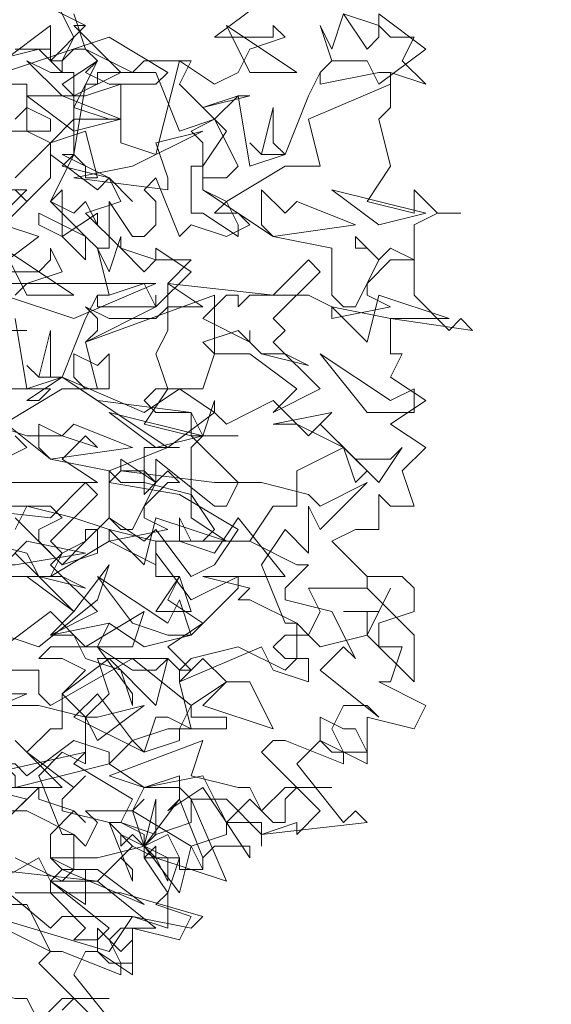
# Model space of a CAD drawing. Header units: millimetres. Extents: x 4234 to 4704, y 1542 to 2004.
# Tile 155 of 256: x 4414.76 to 4419.27, y 1878.56 to 1886.91. Entities that reach past the tile are written whole.
import ezdxf

# ---------------------------------------------------------------- set-up
doc = ezdxf.new("R2010")
doc.units = ezdxf.units.MM
doc.linetypes.add('DASHED', pattern=[19.05, 12.7, -6.35])
doc.layers.add('BOD', color=40, linetype='Continuous')
doc.layers.add('DIMENSIONS', color=7, linetype='Continuous')
doc.styles.get("Standard").update_dxf_attribs({"font": 'arial.ttf'})
doc.dimstyles.new('ISO-25', dxfattribs={"dimtxt": 2.5, "dimasz": 2.5, "dimexe": 1.25, "dimexo": 0.625, "dimtad": 1, "dimtxsty": 'Standard', "dimcen": 2.5, "dimadec": 0, "dimazin": 0, "dimtfac": 1, "dimtmove": 0, "dimatfit": 3, "dimfxl": 0, "dimarcsym": 0})

# ---------------------------------------------------------------- blocks, each defined once
blk = doc.blocks.new('*D4')
at = {"layer": 'Defpoints', "color": 0, "transparency": 16777216}
for p in [(4386.9856, 1877.267), (4441.485, 1825.5317), (4438.0809, 1822.3637)]:
    blk.add_point(p, dxfattribs=at)
at = {"layer": 'DIMENSIONS', "color": 0, "lineweight": -2, "transparency": 16777216}
for p, q in [((4387.4431, 1877.6928), (4391.3048, 1881.2866)), ((4392.0929, 1878.605), (4439.7819, 1827.3618)), ((4438.5384, 1822.7895), (4442.4001, 1826.3833))]:
    blk.add_line(p, q, dxfattribs=at)
at = {"layer": 'DIMENSIONS', "color": 0, "transparency": 16777216}
for points in [[(4392.3979, 1878.8888), (4391.7879, 1878.3211), (4390.3897, 1880.4351)], [(4440.0869, 1827.6457), (4439.4769, 1827.0779), (4441.485, 1825.5317)]]:
    blk.add_solid(points, dxfattribs=at)
at = {"layer": 'DIMENSIONS', "color": 0, "transparency": 16777216, "insert": (4420.2044, 1851.5211), "char_height": 2.5, "attachment_point": 5, "rotation": 312.94251}
blk.add_mtext('75,00', dxfattribs=at)
blk = doc.blocks.new('A$Cf9015526')
at = {"color": 116, "lineweight": 0, "true_color": 0x136734}
for points in [[(2.5538, 2.5982), (2.6204, 2.576), (2.6427, 2.5538), (2.6871, 2.5538), (2.6649, 2.5094), (2.7093, 2.465), (2.6427, 2.4872), (2.6427, 2.4206), (2.6204, 2.3984), (2.6427, 2.3095), (2.5982, 2.2429), (2.6871, 2.2207), (2.6871, 2.2651), (2.7315, 2.2207), (2.7759, 2.2207), (2.7315, 2.2207), (2.6871, 2.1985), (2.6871, 2.0653), (2.7537, 1.9986), (2.7759, 2.0209), (2.7981, 1.9986), (2.6427, 2.0209), (2.6427, 1.9542), (2.6649, 1.9542), (2.6427, 1.9098), (2.7093, 1.8654), (2.6427, 1.821), (2.7093, 1.7766), (2.6649, 1.7322), (2.6871, 1.6655), (2.6427, 1.6655), (2.6204, 1.6877), (2.6204, 1.6211), (2.5982, 1.6211), (2.576, 1.6211), (2.5316, 1.5989), (2.5982, 1.5323), (2.6649, 1.5323), (2.6871, 1.5101), (2.6871, 1.4657), (2.6204, 1.4435), (2.6204, 1.4213), (2.6204, 1.3991), (2.6649, 1.3991), (2.6427, 1.3324), (2.6204, 1.3324), (2.7093, 1.288), (2.6871, 1.2436), (2.5982, 1.2658), (2.5982, 1.177), (2.5094, 1.2214), (2.465, 1.177), (2.5538, 1.0659), (2.576, 1.0882), (2.5982, 1.0659), (2.3984, 1.0437), (2.3984, 1.0215), (2.3984, 1.0659), (2.3318, 1.0659), (2.3095, 1.1104), (2.2651, 1.1104), (2.3318, 0.9549), (2.1985, 0.9993), (2.1985, 1.0215), (2.1763, 0.9993), (2.2207, 0.9327), (2.2207, 0.8661), (2.1541, 0.8883), (2.1097, 0.8217), (1.8876, 0.8883)], [(2.3984, 2.6205), (2.3095, 2.5538), (2.3984, 2.5538), (2.4206, 2.5538), (2.4206, 2.576), (2.4428, 2.5538), (2.3762, 2.5316), (2.354, 2.4872), (2.3095, 2.465), (2.2429, 2.5094), (2.1985, 2.3318), (2.1319, 2.354), (2.1319, 2.465), (2.0653, 2.4428), (2.0431, 2.4428), (2.0209, 2.465), (2.0875, 2.5094), (2.0653, 2.4872), (2.1097, 2.465), (2.1319, 2.465), (2.1985, 2.465), (2.2207, 2.4872), (2.1097, 2.5538), (1.9098, 2.4872)], [(1.9098, 2.465), (1.9542, 2.465), (1.9542, 2.3762), (1.9986, 2.354), (2.0653, 2.3762), (2.0875, 2.2873), (2.0653, 2.2873), (2.0653, 2.3095), (2.0431, 2.3318), (1.9986, 2.2429), (2.0653, 2.1763), (2.0875, 2.1541), (2.1097, 2.1541), (2.1097, 2.2429), (2.1541, 2.1763), (2.1763, 2.1763), (2.1985, 2.1985), (2.1985, 2.2429), (2.1763, 2.2651), (2.1985, 2.2873), (2.2429, 2.1763), (2.2651, 2.1985), (2.3318, 2.1763), (2.3762, 2.1985), (2.354, 2.2207), (2.3095, 2.2207), (2.3318, 2.2429), (2.2873, 2.2651), (2.2873, 2.354), (2.2651, 2.3762), (2.3095, 2.3984), (2.2873, 2.4206), (2.3762, 2.4428), (2.354, 2.4428), (2.3095, 2.3984), (2.3318, 2.3762), (2.2873, 2.3095), (2.2873, 2.2651), (2.4206, 2.1763), (2.5316, 2.1541), (2.5316, 2.0653), (2.5538, 2.0431), (2.576, 2.0431), (2.6204, 2.1319), (2.5982, 2.1541), (2.576, 2.1541), (2.576, 2.1763), (2.6204, 2.1319), (2.6427, 2.1541), (2.6871, 2.1319), (2.6427, 2.1319), (2.5982, 2.0875), (2.5982, 2.0653), (2.6427, 2.0431), (2.5316, 2.0209), (2.5316, 2.0431), (2.4872, 2.0653), (2.3762, 2.0653), (2.354, 2.0431), (2.354, 2.0653), (2.3318, 2.0653), (2.2873, 2.0209), (2.3762, 1.9764), (2.3762, 1.9986), (2.3762, 1.9764), (2.3984, 1.9542), (2.4428, 1.9542), (2.4872, 1.932), (2.3984, 1.9542), (2.354, 1.9986), (2.2873, 1.9764), (2.3095, 1.9542), (2.2873, 1.8876), (2.2651, 1.8876), (2.1985, 1.8876), (2.1763, 1.8654), (2.1985, 1.8432), (2.2651, 1.8432), (2.0875, 1.8654), (2.0209, 1.9098), (1.9542, 1.8654), (1.9764, 1.8654), (1.9986, 1.8876), (1.9098, 1.8876)], [(1.8876, 1.821), (1.9542, 1.7988), (2.0209, 1.7988), (2.0875, 1.7766), (2.0653, 1.7988), (2.0209, 1.7544), (2.0875, 1.71), (1.8654, 1.71)], [(1.8876, 1.6655), (1.9986, 1.6655), (2.0209, 1.6433), (1.9764, 1.6211), (1.9764, 1.5989), (2.0209, 1.5545), (2.0653, 1.5989), (2.0653, 1.6211), (2.0875, 1.6211), (2.0875, 1.5767), (2.0209, 1.5545), (1.932, 1.6433)], [(1.932, 1.5323), (1.9764, 1.5323), (2.0431, 1.4657), (2.1097, 1.5545), (2.0875, 1.4879), (1.9764, 1.3991), (1.8432, 1.4435)], [(1.8654, 1.3546), (1.9764, 1.3546), (1.9764, 1.3102), (1.9986, 1.288), (2.1541, 1.3768), (2.2651, 1.288), (2.3318, 1.3324), (2.2873, 1.3768), (2.2651, 1.3546), (2.2429, 1.3546), (2.2651, 1.3768), (2.354, 1.3991), (2.4428, 1.3546), (2.465, 1.3768), (2.465, 1.4435), (2.3762, 1.4879), (2.354, 1.4879), (2.3762, 1.5101), (2.2873, 1.5323), (2.4428, 1.5323), (2.354, 1.6433), (2.3095, 1.5767), (2.2429, 1.5989), (2.2429, 1.6433), (2.2651, 1.5989), (2.2873, 1.5989), (2.3095, 1.6211), (2.2651, 1.6877), (2.1763, 1.71), (2.1319, 1.71), (2.1097, 1.7322), (2.2207, 1.7766), (2.2429, 1.7766), (2.2207, 1.7766), (2.1763, 1.7766), (2.1763, 1.71), (2.1763, 1.6877), (2.1985, 1.71), (2.1985, 1.7544), (2.3095, 1.6655), (2.3318, 1.6655), (2.354, 1.71), (2.2651, 1.7988), (2.2873, 1.7988), (2.3095, 1.8654), (2.3095, 1.8432), (2.3318, 1.821), (2.4206, 1.8654), (2.4872, 1.7988), (2.5094, 1.821), (2.576, 1.7544), (2.6427, 1.7544), (2.6649, 1.7766), (2.6204, 1.71), (2.5538, 1.7766), (2.465, 1.7322), (2.465, 1.6655), (2.4206, 1.6655), (2.3762, 1.5989), (2.465, 1.5545), (2.4872, 1.5545), (2.4428, 1.5101), (2.4428, 1.4879), (2.5316, 1.4657), (2.576, 1.3768), (2.5538, 1.3991), (2.5094, 1.3546), (2.6204, 1.2658), (2.5982, 1.288), (2.5538, 1.288), (2.5316, 1.2436), (2.5538, 1.1992), (2.5538, 1.177), (2.4428, 1.2214), (2.4206, 1.2214), (2.3984, 1.1992), (2.5094, 1.0882), (2.465, 1.0437), (2.465, 1.0659), (2.3984, 1.0437), (2.3318, 1.1104), (2.3095, 1.1104), (2.2873, 1.1548), (2.1763, 1.1326), (2.1541, 1.0882), (2.1763, 1.0215), (2.2429, 1.1104), (2.2873, 0.9993), (2.2873, 0.9771), (2.2429, 0.9771), (2.2429, 0.9993), (2.2207, 1.0437), (2.1763, 1.0215), (2.1985, 0.9993), (2.1541, 1.0215), (2.1319, 0.9993), (2.1541, 1.0215), (2.1097, 1.0659), (2.1319, 1.0659), (2.1541, 1.1104), (2.0431, 1.177), (2.0653, 1.1992), (1.8654, 1.1548)], [(1.9098, 1.0659), (1.9764, 1.1326), (1.9764, 1.1104), (2.0431, 1.0882), (2.0653, 1.0659), (2.0431, 1.0882), (1.9986, 1.0437), (1.9986, 0.9993), (2.0431, 0.9771), (2.0875, 0.9771), (2.1763, 0.9105), (2.0209, 0.9771), (1.9986, 0.9549), (2.1097, 0.8661), (2.0875, 0.8439), (2.0431, 0.8439), (2.0653, 0.8661), (1.9986, 0.9327), (1.932, 0.9327)], [(1.9098, 2.1985), (1.9542, 2.2429), (1.932, 2.2651), (1.9542, 2.2429), (1.9986, 2.2873), (1.9986, 2.3318), (1.9986, 2.354), (1.932, 2.2873)], [(1.7988, 2.4872), (1.9764, 2.5316), (1.9986, 2.5094), (2.0209, 2.5094), (2.0431, 2.5538), (1.9986, 2.6427)], [(1.9764, 2.6205), (2.0653, 2.576), (2.0431, 2.576), (2.1319, 2.4872), (2.0431, 2.4428), (2.0431, 2.4206), (2.1097, 2.3984), (2.1319, 2.3984), (2.0653, 2.3984), (2.0431, 2.3984), (2.0431, 2.3318), (2.0209, 2.3095), (2.1097, 2.2873), (2.1319, 2.2429), (2.0653, 2.2207), (2.1319, 2.1541), (2.1985, 2.1319), (2.2207, 2.1319), (2.2651, 2.1319), (2.2207, 2.0875), (2.2873, 2.0431), (2.2207, 2.0431), (2.2207, 1.9986), (2.1985, 1.9542), (2.2207, 1.8876), (2.1763, 1.821), (2.2651, 1.7988), (2.2651, 1.8432), (2.2873, 1.7988), (2.354, 1.7988), (2.2873, 1.7988), (2.2651, 1.7766), (2.2651, 1.6433), (2.3318, 1.5989), (2.354, 1.5989), (2.3762, 1.5989), (2.1985, 1.5989), (2.1985, 1.5323), (2.2429, 1.5323), (2.2207, 1.4879), (2.2873, 1.4435), (2.2207, 1.3991), (2.2651, 1.3546), (2.2429, 1.3324), (2.2651, 1.2436), (2.2207, 1.2658), (2.1985, 1.2658), (2.1763, 1.1992), (2.1541, 1.2214), (2.1097, 1.177), (2.1763, 1.1326), (2.2429, 1.1326), (2.2651, 1.1104), (2.2651, 1.0659), (2.1985, 1.0437), (2.1763, 1.0215), (2.1763, 0.9993), (2.2429, 0.9993), (2.2207, 0.9327), (2.1985, 0.9105), (2.2651, 0.8883), (2.2429, 0.8439), (2.1541, 0.8661), (2.1541, 0.7773), (2.0875, 0.8217), (2.0653, 0.8217), (2.0431, 0.7773), (2.1319, 0.6662)], [(1.932, 2.3984), (1.9542, 2.4206), (1.9986, 2.3984), (1.9986, 2.3762), (1.8876, 2.3762)], [(1.8876, 2.2651), (1.9542, 2.2651), (1.9098, 2.2207)], [(1.9098, 2.1985), (1.9764, 2.1763), (1.8876, 2.1097), (1.9764, 2.1097), (1.9986, 2.1319), (1.9986, 2.1541), (2.0209, 2.1097), (1.9542, 2.0875), (1.932, 2.0653)], [(1.9098, 1.7544), (1.9542, 1.7766), (1.932, 1.7988)], [(1.8654, 1.9986), (1.9542, 1.9986), (1.932, 1.9986)], [(1.8876, 1.8432), (1.9986, 1.7544), (2.1097, 1.7322), (2.1097, 1.6433), (2.1319, 1.6211), (2.1541, 1.6211), (2.1985, 1.71), (2.1763, 1.7322), (2.1319, 1.7322), (2.1319, 1.7544), (2.1985, 1.71), (2.2207, 1.7322), (2.2429, 1.71), (2.2207, 1.71), (2.1763, 1.6655), (2.1763, 1.6433), (2.2207, 1.6211), (2.1097, 1.5989), (2.1097, 1.6211), (2.0431, 1.6433), (1.9542, 1.6655), (1.932, 1.6211)], [(1.8654, 1.5989), (1.9542, 1.5767), (1.9764, 1.5323), (2.0209, 1.5323), (2.0653, 1.5101), (1.9764, 1.5323), (1.932, 1.5767)], [(1.932, 0.9993), (2.0209, 0.9549), (2.0431, 0.9771), (2.0431, 1.0437), (1.9542, 1.0882), (1.932, 1.0882), (1.9542, 1.1104), (1.8654, 1.1326), (2.0209, 1.1326), (1.932, 1.2214)], [(1.9098, 1.3991), (1.9986, 1.4657), (2.0653, 1.3991), (2.0875, 1.3991), (2.1541, 1.3546), (2.1985, 1.3546), (2.2207, 1.3768), (2.1985, 1.288), (2.1097, 1.3768), (2.0209, 1.3102), (2.0209, 1.2436), (1.9986, 1.2436), (1.9542, 1.1992), (2.0431, 1.1326), (2.0653, 1.1548), (2.0209, 1.1104), (2.0209, 1.0882), (2.1097, 1.0659), (2.1541, 0.9549), (2.1541, 0.9771), (2.1319, 0.9993), (2.0875, 0.9549), (2.1985, 0.8661), (2.1763, 0.8661), (2.1319, 0.8661), (2.1097, 0.8439), (2.1319, 0.7995), (2.1319, 0.7773), (2.0209, 0.8217), (1.9986, 0.8217), (1.9764, 0.7995), (2.0875, 0.6884)], [(1.9098, 2.5094), (1.9986, 2.576), (1.9986, 2.5094), (2.0653, 2.576), (2.0209, 2.5982)], [(2.0431, 2.5982), (2.0653, 2.5316), (2.1541, 2.4872), (2.0875, 2.4872), (2.0875, 2.465), (2.0653, 2.465), (2.0431, 2.3318), (2.0209, 2.3318), (2.1097, 2.2873), (2.1541, 2.2429), (2.1097, 2.2873), (2.0875, 2.2651), (1.9986, 2.3318), (1.9986, 2.354), (2.0431, 2.3984), (2.0431, 2.4206), (2.0875, 2.5094), (2.0653, 2.5316), (2.0431, 2.5316), (2.0209, 2.5094), (2.0209, 2.4872), (1.9986, 2.5094), (1.9986, 2.5316), (1.932, 2.5316)], [(1.932, 2.0209), (1.9542, 1.8876), (2.0209, 1.9098), (2.0653, 2.0209), (2.0875, 2.0653), (2.0875, 2.0431), (2.1985, 2.0431), (2.1985, 2.0653), (2.1985, 2.0431), (2.0653, 1.9764), (2.0875, 1.8876), (2.0209, 1.8876), (1.9098, 1.821)], [(1.8876, 1.288), (1.9764, 1.288), (2.0653, 1.2658), (2.0875, 1.2658), (2.1763, 1.288), (2.0875, 1.2214), (2.0653, 1.2658), (2.0653, 1.177), (2.0209, 1.1992), (1.9764, 1.1548), (2.0209, 1.0437), (2.0431, 1.0437), (2.0653, 1.0215), (2.0875, 1.0659), (2.0653, 1.0882), (2.1541, 1.0882), (2.1763, 1.1104), (2.1541, 1.0882), (2.2651, 1.0215), (2.2429, 0.9327), (2.1763, 1.0215), (2.0875, 0.9993), (2.0653, 0.9993), (2.0209, 0.9993), (1.9986, 0.9993), (2.0209, 0.9771), (2.0653, 0.9771), (2.0653, 0.9105), (1.9986, 0.9549), (1.9764, 0.9993), (1.821, 0.9105)], [(1.821, 0.7106), (1.821, 0.7328), (1.7544, 0.7328), (1.6877, 0.755), (1.8654, 0.8217), (1.8432, 0.755), (1.932, 0.7328), (1.9542, 0.7328), (1.9764, 0.6884), (2.0209, 0.7328), (2.1097, 0.7328), (2.0431, 0.7328), (2.0209, 0.7106)]]:
    blk.add_lwpolyline(points, dxfattribs=at)
for points in [[(2.5982, 2.5316), (2.6204, 2.5538), (2.6204, 2.5982), (2.7093, 2.5316), (2.6204, 2.465), (2.5982, 2.5094), (2.5316, 2.5094), (2.5094, 2.4872), (2.5316, 2.5094), (2.5094, 2.576), (2.5316, 2.5316), (2.5538, 2.5982)], [(2.465, 2.4872), (2.3318, 2.576), (2.3762, 2.4872)], [(2.0209, 2.4872), (2.0431, 2.4872), (2.0431, 2.4428), (2.0209, 2.4428), (1.9542, 2.5094), (1.9986, 2.4872)], [(2.2429, 2.465), (2.2873, 2.4206), (2.354, 2.4428), (2.3762, 2.3095), (2.4428, 2.3318), (2.4872, 2.4428), (2.5094, 2.4872), (2.5094, 2.465), (2.6204, 2.4872), (2.6427, 2.4872), (2.6427, 2.465), (2.4872, 2.3984), (2.5094, 2.3095), (2.4428, 2.3095), (2.3318, 2.2429), (2.354, 2.1985), (2.354, 2.1763), (2.2873, 2.2207), (2.2651, 2.2207), (2.2651, 2.3095), (2.2873, 2.3095), (2.2873, 2.2873), (2.3318, 2.2873), (2.354, 2.3095), (2.3095, 2.3984), (2.2429, 2.3762), (2.1985, 2.4872), (2.1541, 2.4872), (2.1763, 2.5094), (2.2651, 2.5094)], [(2.0431, 2.3762), (1.9542, 2.4428), (1.9764, 2.4428), (2.0209, 2.4428), (2.1319, 2.3984)], [(2.4428, 2.3318), (2.3984, 2.3318), (2.3762, 2.354), (2.3984, 2.3318), (2.4206, 2.4206), (2.4206, 2.354)], [(2.2207, 2.2651), (2.0431, 2.2873), (2.1541, 2.3095), (2.2873, 2.3762), (2.1985, 2.354), (2.2207, 2.2873)], [(2.0431, 2.2207), (2.0653, 2.2429), (2.0875, 2.1985), (2.0875, 2.2207), (2.0209, 2.1763), (2.0209, 2.2651), (1.9986, 2.2429)], [(2.465, 2.2429), (2.576, 2.1985), (2.4206, 2.1763), (2.3984, 2.1985), (2.3984, 2.2651), (2.4428, 2.2207)], [(2.7093, 2.2207), (2.5316, 2.2651), (2.6204, 2.1985)], [(2.0653, 2.1319), (2.0209, 2.1763), (1.9764, 2.1985), (1.9764, 2.2207), (2.0653, 2.1763)], [(2.1763, 2.1097), (2.1985, 2.1319), (2.1985, 2.1541), (2.2651, 2.1097), (2.1985, 2.0431), (2.1763, 2.0875), (2.1097, 2.0653), (2.0875, 2.0653), (2.1097, 2.0653), (2.0875, 2.1541), (2.1097, 2.1097), (2.1319, 2.1763), (2.1319, 2.1541)], [(2.0431, 2.0653), (1.9098, 2.1541), (1.9542, 2.0653)], [(2.4206, 2.0209), (2.4428, 1.9986), (2.4206, 1.9764), (2.5094, 1.8876), (2.4206, 1.8432), (2.465, 1.8876), (2.3762, 1.9542), (2.3095, 1.9542), (2.3095, 2.0653), (2.0653, 1.9764), (2.0875, 1.9986), (2.0875, 2.0209), (2.0653, 2.0431), (2.1097, 2.0209), (2.1985, 2.0209), (2.2207, 2.0431), (2.2207, 2.0875), (2.4206, 2.0653), (2.4872, 2.1319), (2.5094, 2.1097)], [(2.0431, 2.0209), (1.9098, 2.0653), (1.8654, 2.0431), (1.8432, 2.0209), (1.8432, 1.9764), (1.821, 1.9986), (1.7544, 1.9764), (1.7544, 1.9986), (1.8432, 2.0209), (1.821, 2.0431), (1.8876, 2.0875), (2.1985, 2.0875)], [(2.6427, 2.0209), (2.5316, 2.0431), (2.5982, 1.9764), (2.6204, 2.0653), (2.7537, 2.0209)], [(2.0209, 1.9098), (1.9764, 1.9098), (1.9542, 1.932), (1.9764, 1.9098), (1.9986, 1.9986), (1.9986, 1.9098)], [(2.1097, 1.9542), (2.1097, 1.8876), (2.0653, 1.8876), (2.0431, 1.9098), (2.0431, 1.9542), (2.0875, 1.932)], [(2.6871, 1.8876), (2.6871, 1.8432), (2.6427, 1.8432), (2.5982, 1.8432), (2.5094, 1.9542), (2.6427, 1.8654)], [(2.2207, 1.7766), (2.0209, 1.9098), (2.1763, 1.8432), (2.2429, 1.8876), (2.3095, 1.8432)], [(2.2873, 1.7988), (2.1097, 1.8432), (2.1985, 1.7766)], [(2.5982, 1.7322), (2.576, 1.71), (2.5538, 1.7766), (2.5094, 1.7988), (2.465, 1.821), (2.4206, 1.821), (2.5316, 1.8432), (2.5094, 1.821)], [(2.0431, 1.821), (2.1541, 1.7766), (1.9986, 1.7544), (1.9764, 1.7766), (1.9764, 1.821), (2.0209, 1.7988)], [(2.3984, 1.71), (2.4872, 1.6877), (2.5094, 1.6655), (2.5982, 1.71), (2.5094, 1.6211), (2.4872, 1.6655), (2.4872, 1.5767), (2.4428, 1.6211), (2.3984, 1.5545), (2.4428, 1.4435), (2.465, 1.4435), (2.4872, 1.4213), (2.5094, 1.4657), (2.4872, 1.5101), (2.5982, 1.5101), (2.5982, 1.5323), (2.5982, 1.5101), (2.6871, 1.4213), (2.6871, 1.3324), (2.5982, 1.4213), (2.5094, 1.3991), (2.4872, 1.4213), (2.4428, 1.4213), (2.4206, 1.3991), (2.4428, 1.3768), (2.4872, 1.3768), (2.4872, 1.3324), (2.4206, 1.3546), (2.3984, 1.3991), (2.2429, 1.3324), (2.2429, 1.3546), (2.2207, 1.3768), (2.0875, 1.3768), (2.1097, 1.3102), (2.0653, 1.2658), (2.0209, 1.3102), (2.0653, 1.3546), (2.0209, 1.3768), (1.9764, 1.3768), (1.9986, 1.3991), (2.0875, 1.3991), (2.1097, 1.4435), (2.1763, 1.3991), (2.2651, 1.4213), (2.354, 1.5101), (2.354, 1.5323), (2.2651, 1.4879), (2.1985, 1.5767), (2.1985, 1.5545), (2.1097, 1.5989), (1.9986, 1.5323), (2.0209, 1.5767), (2.0653, 1.5989), (2.1097, 1.6433), (2.1763, 1.5989), (2.1985, 1.6211), (2.2651, 1.5323), (2.3095, 1.5545), (2.354, 1.6211), (2.2429, 1.6877), (2.1097, 1.71), (2.1319, 1.7322), (2.3095, 1.71)], [(1.9986, 1.5989), (2.0209, 1.5767), (1.9986, 1.5545), (2.0875, 1.4657), (1.9986, 1.4213), (2.0431, 1.4657), (1.9542, 1.5323), (1.8876, 1.5323), (1.8876, 1.6433), (1.6655, 1.5545), (1.6655, 1.5767), (1.6655, 1.5989), (1.6655, 1.6211), (1.6877, 1.5989), (1.7766, 1.5989), (1.7988, 1.6211), (1.7988, 1.6655), (1.9986, 1.6433), (2.0653, 1.71), (2.0875, 1.6877)], [(2.1985, 1.5989), (2.1097, 1.6211), (2.1763, 1.5545), (2.1985, 1.6433), (2.3318, 1.5989)], [(1.932, 1.5545), (1.8432, 1.5545), (1.9098, 1.5545), (1.9542, 1.5989), (2.0653, 1.5767)], [(2.2429, 1.4879), (2.2651, 1.4213), (2.2207, 1.4213), (2.1541, 1.4435), (2.0875, 1.5323), (2.2207, 1.4435)], [(2.1985, 1.4657), (2.2429, 1.5323), (2.2651, 1.4657)], [(2.5982, 1.4657), (2.5538, 1.4657), (2.6204, 1.4657), (2.6427, 1.5101), (2.5982, 1.4213)], [(2.0653, 1.3991), (2.1763, 1.4657), (2.1541, 1.3991)], [(2.1541, 1.3102), (2.1541, 1.288), (2.1319, 1.3546), (2.0653, 1.3768), (2.0431, 1.4213), (1.9986, 1.4213), (2.1097, 1.4435), (2.0875, 1.3991)], [(2.4206, 1.2436), (2.2873, 1.288), (2.3318, 1.3324), (2.3762, 1.3324)], [(1.7988, 1.2436), (1.71, 1.288), (1.6877, 1.2436), (1.5989, 1.2658), (1.6433, 1.1992), (1.6211, 1.1992), (1.5545, 1.1992), (1.3991, 1.3102), (1.6433, 1.2436), (1.5989, 1.3102), (1.6877, 1.3102), (1.9542, 1.3102)], [(2.0875, 1.3102), (2.1541, 1.2214), (2.2207, 1.2436), (2.2429, 1.2436), (2.2651, 1.288), (2.2651, 1.2658), (2.3318, 1.2658), (2.3318, 1.2436), (2.2429, 1.2436), (2.2429, 1.2214), (2.1763, 1.1992), (2.0431, 1.2658)], [(2.576, 1.2436), (2.5982, 1.1992), (2.5316, 1.1992), (2.5094, 1.2214), (2.5094, 1.2658), (2.5538, 1.2436)], [(2.1097, 1.177), (1.932, 1.1326), (1.932, 1.1548), (1.9098, 1.177), (1.8654, 1.1104), (1.8876, 1.0882), (1.9542, 1.0882), (1.8876, 1.0882), (1.8432, 1.0215), (1.7988, 1.0215), (1.8654, 1.1326), (1.8654, 1.1548), (1.5989, 1.177), (1.932, 1.177), (1.9542, 1.1548), (2.0431, 1.2214), (2.1097, 1.1992)], [(2.354, 1.1326), (2.3762, 1.1326), (2.3984, 1.0882), (2.4428, 1.1326), (2.5316, 1.1326), (2.465, 1.1326), (2.4428, 1.1104), (2.4428, 1.0659), (2.4206, 1.0659), (2.3762, 1.1104), (2.3318, 1.0659), (2.3762, 0.9993), (2.3762, 1.0215), (2.3095, 1.0215), (2.2873, 0.9993), (2.2873, 0.9771), (2.2651, 1.0215), (2.3318, 1.0437), (2.3318, 1.0659), (2.2873, 1.1326), (2.2207, 1.0882), (2.2429, 1.1104), (2.2429, 1.1548), (2.1763, 1.1326), (2.1097, 1.1548), (2.2873, 1.2214), (2.2651, 1.1548)], [(2.1763, 1.0437), (2.1319, 1.0659), (2.1985, 1.0437), (2.1985, 1.1104), (2.1763, 1.0215)], [(2.2207, 0.9549), (2.1985, 0.9993), (2.1541, 1.0437), (2.1319, 1.0215), (2.1319, 1.0437), (2.2207, 0.9993)], [(2.0875, 0.9549), (2.0653, 0.9549), (2.0209, 0.9549), (1.9986, 0.9549), (1.9986, 0.9327), (2.1319, 0.9327), (2.2873, 0.8883), (2.2651, 0.8661), (2.1541, 0.8883), (2.0209, 0.8883), (1.9986, 0.8661), (1.8654, 0.9771), (1.8876, 0.9993), (1.8876, 0.9771)], [(1.9986, 0.8217), (1.8654, 0.8883), (1.9098, 0.9105), (1.9542, 0.9105)], [(2.1541, 0.8439), (2.1541, 0.7995), (2.1097, 0.7995), (2.0875, 0.8217), (2.0875, 0.8661), (2.1319, 0.8217)]]:
    blk.add_lwpolyline(points, close=True, dxfattribs=at)

msp = doc.modelspace()

# ---------------------------------------------------------------- hatches: boundary and pattern name
at = {"layer": 'DIMENSIONS'}
h = msp.add_hatch(dxfattribs=at)
h.set_pattern_fill('GRASS', color=256, scale=0.5)
h.set_pattern_definition([(90, (3399.144, -158.445), (-8.980256, 8.980256), [2.38125, -15.57926]), (45, (3399.144, -158.445), (-8.980256, 8.980256), [2.38125, -10.31875]), (135, (3399.144, -158.445), (-8.980256, -8.980256), [2.38125, -10.31875])])
h.paths.add_polyline_path([(4417.6425, 1844.3253), (4423.2951, 1838.2514), (4434.9969, 1847.6295), (4469.633, 1855.411), (4513.1489, 1877.6572), (4531.9103, 1892.8657), (4546.8873, 1910.4574), (4556.576, 1922.7476), (4577.553, 1933.381), (4592.7448, 1936.6466), (4614.9867, 1937.2699), (4624.0253, 1937.2699), (4633.3522, 1938.7107), (4636.3977, 1940.2306), (4631.8428, 1952.3869, 0.161807)])
h.paths.add_polyline_path([(4631.8428, 1952.3869), (4629.8752, 1957.6381), (4629.4018, 1957.3619), (4621.324, 1958.355), (4615.8552, 1959.6126), (4597.3065, 1970.6836), (4571.5628, 1964.4359), (4571.5628, 1952.3502), (4556.6565, 1951.2934), (4533.2051, 1949.7013), (4514.0135, 1931.7588), (4500.0937, 1928.3885), (4467.5142, 1910.2651), (4457.6487, 1889.7679), (4440.0951, 1876.8578), (4418.6103, 1858.4577), (4410.1637, 1852.3615), (4417.6425, 1844.3253, -0.161807)])
h.paths.add_polyline_path([(4548.0789, 1916.6002), (4552.8565, 1929.9377), (4546.693, 1932.1455), (4541.9153, 1918.808)], flags=24)
h.paths.add_polyline_path([(4503.0556, 1883.2742), (4507.8332, 1896.6117), (4501.6696, 1898.8196), (4496.892, 1885.482)], flags=24)
h.paths.add_polyline_path([(4451.7368, 1857.409), (4456.5145, 1870.7465), (4450.3509, 1872.9544), (4445.5733, 1859.6168)], flags=24)
h.paths.add_polyline_path([(4412.9931, 1854.3366), (4417.0765, 1849.9489), (4419.3393, 1852.0547), (4415.2559, 1856.4424)], flags=24)
h.paths.add_polyline_path([(4596.3471, 1950.1809), (4601.1248, 1963.5184), (4594.9612, 1965.7262), (4590.1836, 1952.3887)], flags=24)
h.paths.add_polyline_path([(4509.7992, 1914.4402), (4520.7716, 1919.9756), (4517.1217, 1927.2104), (4506.1494, 1921.675)], flags=24)
h.paths.add_polyline_path([(4321.6553, 1898.427), (4326.0339, 1896.392), (4327.3367, 1899.1951), (4322.958, 1901.2301)], flags=9)
h.paths.add_polyline_path([(4333.4365, 1891.9961), (4338.2762, 1888.46), (4340.0997, 1890.9559), (4335.26, 1894.492)], flags=9)
h.paths.add_polyline_path([(4351.1951, 1875.6427), (4355.5215, 1871.4944), (4357.6608, 1873.7255), (4353.3344, 1877.8738)], flags=9)
h.paths.add_polyline_path([(4373.9221, 1853.7811), (4378.2721, 1849.6575), (4380.3986, 1851.9008), (4376.0487, 1856.0244)], flags=9)
h.paths.add_polyline_path([(4389.205, 1846.109), (4392.5459, 1849.595), (4390.3143, 1851.7338), (4386.9734, 1848.2478)], flags=9)
h.paths.add_polyline_path([(4407.9742, 1825.8927), (4411.6376, 1829.0381), (4409.6239, 1831.3833), (4405.9606, 1828.2379)], flags=9)
h.paths.add_polyline_path([(4405.6972, 1823.1876), (4408.8355, 1819.5181), (4411.1846, 1821.5272), (4408.0463, 1825.1967)], flags=9)
h.paths.add_polyline_path([(4412.0765, 1813.536), (4414.8574, 1808.2263), (4417.5956, 1809.6604), (4414.8147, 1814.9701)], flags=9)
h.paths.add_polyline_path([(4306.0633, 1735.5308), (4308.3702, 1742.3082), (4305.4441, 1743.3042), (4303.1371, 1736.5268)], flags=9)
h.paths.add_polyline_path([(4289.1237, 1902.077), (4295.0617, 1902.8939), (4294.6404, 1905.9561), (4288.7025, 1905.1392)], flags=9)
h.paths.add_polyline_path([(4305.67, 1902.4686), (4311.5251, 1901.1867), (4312.1862, 1904.2062), (4306.331, 1905.4882)], flags=9)
h.paths.add_polyline_path([(4434.2122, 1813.2206), (4438.5999, 1817.304), (4436.4941, 1819.5668), (4432.1063, 1815.4834)], flags=9)
h.paths.add_polyline_path([(4381.102, 1865.7275), (4385.1854, 1861.3397), (4387.4482, 1863.4456), (4383.3648, 1867.8333)], flags=9)
h.paths.add_polyline_path([(4421.9781, 1821.8049), (4426.0615, 1817.4172), (4428.3243, 1819.523), (4424.2409, 1823.9108)], flags=9)
h.paths.add_polyline_path([(4410.3951, 1823.868), (4413.9297, 1827.1574), (4411.8239, 1829.4202), (4408.2893, 1826.1308)], flags=9)
h.paths.add_polyline_path([(4387.3909, 1817.4858), (4392.1686, 1830.8233), (4386.005, 1833.0311), (4381.2274, 1819.6936)], flags=9)
h.paths.add_polyline_path([(4347.9726, 1750.0597), (4352.7503, 1763.3972), (4346.5867, 1765.6051), (4341.8091, 1752.2675)], flags=9)
h.paths.add_polyline_path([(4341.4321, 1678.3148), (4346.2097, 1691.6523), (4340.0462, 1693.8601), (4335.2686, 1680.5226)], flags=9)
h.paths.add_polyline_path([(4323.3673, 1583.7016), (4328.1449, 1597.0392), (4321.9814, 1599.247), (4317.2037, 1585.9095)], flags=9)
h.paths.add_polyline_path([(4335.3652, 1700.4464), (4339.9795, 1713.3279), (4330.8251, 1716.6071), (4326.2108, 1703.7256)], flags=9)
h.paths.add_polyline_path([(4396.1792, 1839.031), (4404.6554, 1830.2107), (4406.8611, 1832.3304), (4398.3849, 1841.1506)], flags=9)
h.paths.add_polyline_path([(4396.4333, 1860.2956), (4402.6288, 1853.7761), (4403.7122, 1854.8057), (4397.5167, 1861.3251)], flags=9)
h.paths.add_polyline_path([(4349.0141, 1900.3774), (4363.5849, 1891.1608), (4365.102, 1893.5592), (4350.5312, 1902.7758)], flags=9)
h.paths.add_polyline_path([(4438.6658, 1769.7519), (4437.6109, 1764.1146), (4441.3279, 1763.4191), (4442.3828, 1769.0563)], flags=9)
h.paths.add_polyline_path([(4432.3393, 1775.0815), (4431.5916, 1769.3953), (4435.3409, 1768.9023), (4436.0886, 1774.5885)], flags=9)
h.paths.add_polyline_path([(4446.5759, 1765.0098), (4445.4726, 1759.3818), (4449.1836, 1758.6543), (4450.2868, 1764.2824)], flags=9)
h.paths.add_polyline_path([(4333.2801, 1902.1363), (4338.0795, 1900.1576), (4339.5209, 1903.6536), (4334.7215, 1905.6324)], flags=9)
h.paths.add_polyline_path([(4335.5168, 1907.037), (4340.8576, 1904.9473), (4342.2355, 1908.4689), (4336.8946, 1910.5586)], flags=9)
h.paths.add_polyline_path([(4338.3128, 1912.555), (4343.7532, 1910.7401), (4344.9499, 1914.3274), (4339.5095, 1916.1422)], flags=9)
h.paths.add_polyline_path([(4390.5848, 1863.0102), (4393.6134, 1859.8177), (4396.592, 1862.6434), (4393.5633, 1865.8359)], flags=9)
h.paths.add_polyline_path([(4431.1188, 1819.2282), (4434.1502, 1816.0327), (4437.1288, 1818.8584), (4434.0973, 1822.0539)], flags=9)
h.paths.add_polyline_path([(4421.1353, 1830.1653), (4424.1639, 1826.9728), (4427.1425, 1829.7985), (4424.1138, 1832.991)], flags=9)
h.paths.add_polyline_path([(4410.884, 1841.2141), (4413.9127, 1838.0216), (4416.8913, 1840.8473), (4413.8626, 1844.0398)], flags=9)
h.paths.add_polyline_path([(4400.5883, 1852.1946), (4403.617, 1849.0021), (4406.5956, 1851.8278), (4403.5669, 1855.0203)], flags=9)
h.paths.add_polyline_path([(4378.8646, 1874.7618), (4381.8961, 1871.5663), (4384.8747, 1874.392), (4381.8432, 1877.5875)], flags=9)

# ---------------------------------------------------------------- linework, layer by layer
at = {"layer": 'DIMENSIONS', "linetype": 'DASHED', "lineweight": 5}
msp.add_arc((4687.3322, 1576.0702), 380.3858, 98.388048, 135.152795, dxfattribs=at)

# ---------------------------------------------------------------- block references
at = {"layer": 'BOD', "xscale": 4.480026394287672, "yscale": 4.480026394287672, "zscale": 4.480026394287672}
msp.add_blockref('A$Cf9015526', (4406.0655, 1875.3219, 480.9174), dxfattribs=at)

# ---------------------------------------------------------------- dimensions: what is measured, and where the dimension line sits
at = {"layer": 'DIMENSIONS'}
dim = msp.add_linear_dim(base=(4441.485, 1825.5317), p1=(4386.9856, 1877.267), p2=(4438.0809, 1822.3637), angle=312.94251, dimstyle='ISO-25', override={"dimzin": 0}, dxfattribs=at)
dim.commit()
dim.dimension.update_dxf_attribs({"geometry": '*D4', "text_midpoint": (4418.647, 1850.0718), "dimtype": 161})

doc.saveas('drawing.dxf')
